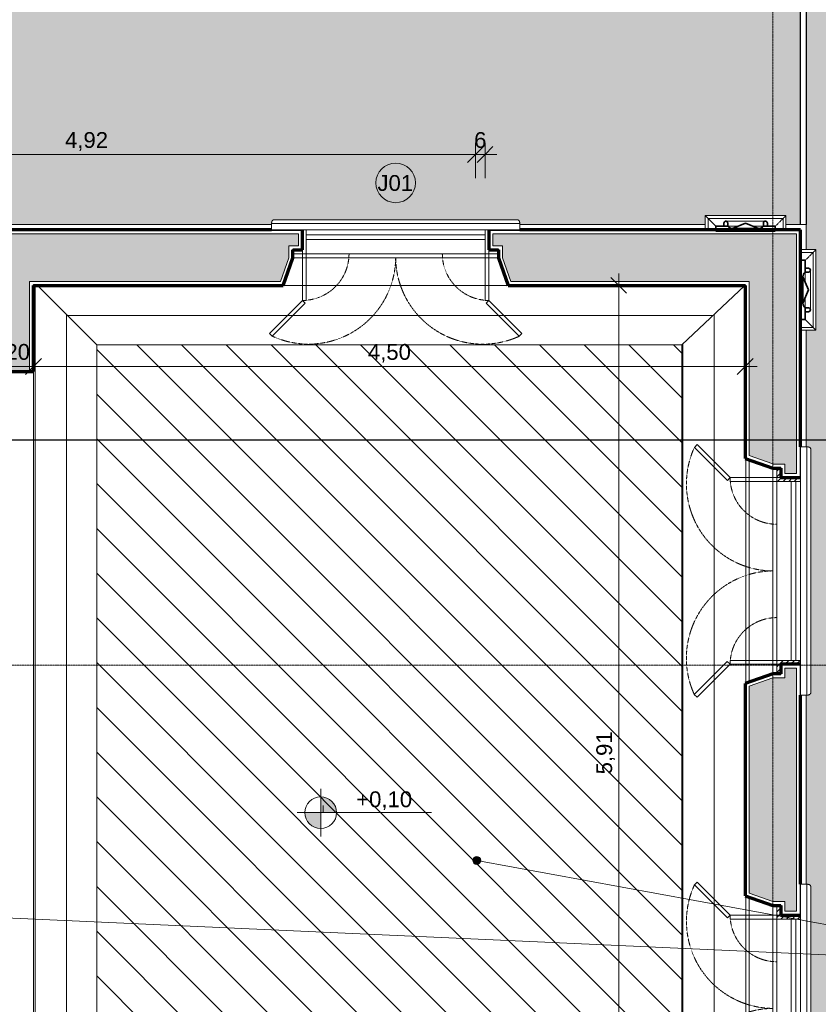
# Model space of a CAD drawing. Header units: millimetres. Extents: x -34108 to 9838, y -21919 to 4394.
# Tile 34 of 36: x -1589 to 3461, y -8052 to -1829. Entities that reach past the tile are written whole.
import ezdxf

# ---------------------------------------------------------------- set-up
doc = ezdxf.new("R2010")
doc.units = ezdxf.units.MM
doc.linetypes.add('_Tracejado pequeno', pattern=[2.25, 1.5, -0.75])
doc.linetypes.add('_Traço - ponto', pattern=[16, 12, -2, 0, -2])
for name, color, linetype, lineweight in [('A-ANNO-DIMS', 211, 'Continuous', 9), ('A-ANNO-DIMS-50', 211, 'Continuous', 9), ('A-FLOR', 192, 'Continuous', 18), ('A-FLOR-PATT', 8, 'Continuous', 25), ('A-GENM', 13, 'Continuous', 18), ('A-GLAZ', 151, 'Continuous', 18), ('A-GLAZ-HDLN', 1, '_Tracejado pequeno', 18), ('A-GLAZ-IDEN', 152, 'Continuous', 9), ('A-WALL', 113, 'Continuous', 18), ('A-WALL-PATT', 111, 'Continuous', 70), ('G-ANNO-DIMS', 111, 'Continuous', 9), ('G-ANNO-SYMB', 111, 'Continuous', 9), ('G-ANNO-TEXT', 231, 'Continuous', 9), ('S-GRID', 1, 'Continuous', 9)]:
    doc.layers.add(name, color=color, linetype=linetype, lineweight=lineweight)
doc.styles.add('Arial_4', font='arial.ttf', dxfattribs={"height": 100})
doc.dimstyles.new('Diagonal_-_2_0mm_Arial', dxfattribs={"dimscale": 304.8, "dimtxt": 102.02594, "dimasz": 0.328084, "dimexe": 0.246063, "dimexo": 0.0625, "dimgap": 0.024606, "dimtad": 1, "dimlfac": 0.001, "dimrnd": 0.01, "dimzin": 0, "dimdsep": 46, "dimtxsty": 'Arial_4', "dimblk1": 'OBLIQUE', "dimblk2": 'OBLIQUE', "dimsah": 1, "dimcen": 0.09, "dimdle": 0.246063, "dimadec": 0, "dimazin": 0, "dimtfac": 1, "dimtdec": 4, "dimtix": 1, "dimtmove": 0, "dimatfit": 3, "dimfxl": 0.492126, "dimfxlon": 1, "dimtvp": 1, "dimtolj": 1, "dimtzin": 0, "dimarcsym": 2})
doc.dimstyles.new('Diagonal_-_2_0mm_Arial_1', dxfattribs={"dimscale": 304.8, "dimtxt": 102.02594, "dimasz": 0.328084, "dimexe": 0.246063, "dimexo": 0.0625, "dimgap": 0.024606, "dimtad": 1, "dimdec": 0, "dimlfac": 0.1, "dimdsep": 46, "dimtxsty": 'Arial_4', "dimblk1": 'OBLIQUE', "dimblk2": 'OBLIQUE', "dimsah": 1, "dimcen": 0.09, "dimdle": 0.246063, "dimadec": 0, "dimazin": 0, "dimtfac": 1, "dimtdec": 4, "dimtix": 1, "dimtmove": 0, "dimatfit": 3, "dimfxl": 0.492126, "dimfxlon": 1, "dimtvp": 1, "dimtolj": 1, "dimtzin": 0, "dimarcsym": 2})
pattern_1 = [(135, (-7478.354, -3173.885), (-17.67767, -17.67767), [])]
pattern_2 = [(135, (-4713.492, -3173.885), (-17.67767, -17.67767), [])]

# ---------------------------------------------------------------- blocks, each defined once
blk = doc.blocks.new('Window_CV - Window_CV - 2 divisões-V6-PLANTA TÉRREO - MANTER _ CONSTRUIR')
at = {"layer": 'A-GLAZ'}
h = blk.add_hatch(dxfattribs=at)
h.set_pattern_fill('FP_19', color=256, style=0, pattern_type=2)
h.set_pattern_definition(pattern_1)
h.paths.add_polyline_path([(590, 50), (590, 175), (565, 175), (565, 25), (590, 25)], flags=0)
h.paths.add_polyline_path([(-565, 175), (-590, 175), (-590, 25), (-565, 25), (-565, 172.5)], flags=0)
h = blk.add_hatch(dxfattribs=at)
h.set_pattern_fill('FP_19', color=256, style=0, pattern_type=2)
h.set_pattern_definition(pattern_1)
h.paths.add_polyline_path([(650, 50), (590, 50), (590, 25), (650, 25)], flags=0)
h.paths.add_polyline_path([(-590, 50), (-650, 50), (-650, 25), (-590, 25)], flags=0)
for p, q in [((-565, 145), (-565, 175)), ((-565, 145), (-565, 115)), ((565, 145), (-565, 145)), ((565, 175), (565, 145)), ((565, 115), (565, 145)), ((-565, 25), (-565, 115)), ((565, 115), (-565, 115)), ((565, 115), (565, 25)), ((-650, 25), (-590, 25)), ((-590, 25), (-590, 50)), ((-590, 50), (-590, 25)), ((-590, -269.6), (-590, 25)), ((-590, 25), (-565, 25)), ((-590, 25), (-565, 25)), ((-565, 25), (-565, -269.6)), ((565, 25), (-565, 25)), ((565, 25), (565, -270.4)), ((590, 25), (565, 25)), ((565, 25), (590, 25)), ((590, 50), (590, 25)), ((590, 25), (590, 50)), ((590, -270.4), (590, 25)), ((590, 25), (650, 25)), ((-798.6, -478.2), (-590, -269.6)), ((-572.3, -287.3), (-780.9, -495.9)), ((-590, -269.6), (-572.3, -287.3)), ((-565, -269.6), (-590, -269.6)), ((565, -270.4), (590, -270.4)), ((590, -270.4), (572.3, -288.1)), ((572.3, -288.1), (780.9, -496.7)), ((798.6, -479), (590, -270.4)), ((-780.9, -495.9), (-798.6, -478.2)), ((780.9, -496.7), (798.6, -479))]:
    blk.add_line(p, q, dxfattribs=at)
at = {"layer": 'A-GLAZ-HDLN'}
for centre, radius, start, end in [((-590, 25), 295, 274.86141, 360), ((590, 25), 295, 180, 265.13859), ((-550.7, 4.5), 550.8, 245.29544, 359.53459), ((551.4, 4.8), 551.5, 180.49633, 294.58987)]:
    blk.add_arc(centre, radius, start, end, dxfattribs=at)
blk = doc.blocks.new('Window_CV - Window_CV - 2 divisões-V7-PLANTA TÉRREO - MANTER _ CONSTRUIR')
at = {"layer": 'A-GLAZ'}
h = blk.add_hatch(dxfattribs=at)
h.set_pattern_fill('FP_20', color=256, style=0, pattern_type=2)
h.set_pattern_definition(pattern_2)
h.paths.add_polyline_path([(590, 50), (590, 175), (565, 175), (565, 25), (590, 25)], flags=0)
h.paths.add_polyline_path([(-565, 25), (-565, 175), (-590, 175), (-590, 25)], flags=0)
h = blk.add_hatch(dxfattribs=at)
h.set_pattern_fill('FP_20', color=256, style=0, pattern_type=2)
h.set_pattern_definition(pattern_2)
h.paths.add_polyline_path([(650, 50), (590, 50), (590, 25), (650, 25)], flags=0)
h.paths.add_polyline_path([(-590, 50), (-650, 50), (-650, 25), (-590, 25)], flags=0)
for p, q in [((-565, 145), (-565, 175)), ((-565, 145), (-565, 115)), ((565, 145), (-565, 145)), ((565, 175), (565, 145)), ((565, 115), (565, 145)), ((-565, 25), (-565, 115)), ((565, 115), (-565, 115)), ((565, 115), (565, 25)), ((-650, 25), (-590, 25)), ((-590, 25), (-590, 50)), ((-590, 50), (-590, 25)), ((-590, -269.6), (-590, 25)), ((-590, 25), (-565, 25)), ((-590, 25), (-565, 25)), ((-565, 25), (-565, -269.6)), ((565, 25), (-565, 25)), ((565, 25), (565, -270.4)), ((590, 25), (565, 25)), ((565, 25), (590, 25)), ((590, 50), (590, 25)), ((590, 25), (590, 50)), ((590, -270.4), (590, 25)), ((590, 25), (650, 25)), ((-798.6, -478.2), (-590, -269.6)), ((-572.3, -287.3), (-780.9, -495.9)), ((-590, -269.6), (-572.3, -287.3)), ((-565, -269.6), (-590, -269.6)), ((565, -270.4), (590, -270.4)), ((590, -270.4), (572.3, -288.1)), ((572.3, -288.1), (780.9, -496.7)), ((798.6, -479), (590, -270.4)), ((-780.9, -495.9), (-798.6, -478.2)), ((780.9, -496.7), (798.6, -479))]:
    blk.add_line(p, q, dxfattribs=at)
at = {"layer": 'A-GLAZ-HDLN'}
for centre, radius, start, end in [((-590, 25), 295, 274.86141, 360), ((590, 25), 295, 180, 265.13859), ((-550.7, 4.5), 550.8, 245.29544, 359.53459), ((551.4, 4.8), 551.5, 180.49633, 294.58987)]:
    blk.add_arc(centre, radius, start, end, dxfattribs=at)
blk = doc.blocks.new('Window_CV - Window_CV - 1 divisão-4329170-PLANTA TÉRREO - MANTER _ CONSTRUIR')
at = {"layer": 'A-GLAZ'}
for p, q in [((-565, 145), (-565, 175)), ((-565, 145), (-565, 115)), ((565, 145), (-565, 145)), ((565, 175), (565, 145)), ((565, 115), (565, 145)), ((-565, 25), (-565, 115)), ((565, 115), (-565, 115)), ((565, 115), (565, 25)), ((-650, 25), (-590, 25)), ((-590, 25), (-590, 50)), ((-590, 50), (-590, 25)), ((-590, -269.6), (-590, 25)), ((-590, 25), (-565, 25)), ((-590, 25), (-565, 25)), ((-565, 25), (-565, -269.6)), ((565, 25), (-565, 25)), ((565, 25), (565, -270.4)), ((590, 25), (565, 25)), ((565, 25), (590, 25)), ((590, 50), (590, 25)), ((590, 25), (590, 50)), ((590, -270.4), (590, 25)), ((590, 25), (650, 25)), ((-798.6, -478.2), (-590, -269.6)), ((-572.3, -287.3), (-780.9, -495.9)), ((-590, -269.6), (-572.3, -287.3)), ((-565, -269.6), (-590, -269.6)), ((565, -270.4), (590, -270.4)), ((590, -270.4), (572.3, -288.1)), ((572.3, -288.1), (780.9, -496.7)), ((798.6, -479), (590, -270.4)), ((-780.9, -495.9), (-798.6, -478.2)), ((780.9, -496.7), (798.6, -479))]:
    blk.add_line(p, q, dxfattribs=at)
at = {"layer": 'A-GLAZ-HDLN'}
for centre, radius, start, end in [((-590, 25), 295, 274.86141, 360), ((590, 25), 295, 180, 265.13859), ((-550.7, 4.5), 550.8, 245.29544, 359.53459), ((551.4, 4.8), 551.5, 180.49633, 294.58987)]:
    blk.add_arc(centre, radius, start, end, dxfattribs=at)
blk = doc.blocks.new('Generic Models 17 - Generic Models 17-3093004-PLANTA TÉRREO - MANTER _ CONSTRUIR')
at = {"layer": 'A-GENM'}
for p, q in [((3256.6, -3067.5), (2746.6, -3067.5)), ((2746.6, -3067.5), (2746.6, -3158.5)), ((2763.9, -3084.9), (3239.2, -3084.9)), ((2763.9, -3158.5), (2763.9, -3084.9)), ((3126.6, -3102.5), (2876.6, -3102.5)), ((3239.2, -3084.9), (3239.2, -3158.5)), ((3256.6, -3158.5), (3256.6, -3067.5)), ((2889.1, -3135), (2954.4, -3135)), ((2889.1, -3135), (2954.4, -3135)), ((3048.7, -3135), (3114.1, -3135)), ((3048.7, -3135), (3114.1, -3135)), ((3446.4, -3282.6), (3348.9, -3282.6)), ((3446.4, -3792.6), (3446.4, -3282.6)), ((3348.9, -3299.9), (3429, -3299.9)), ((3429, -3299.9), (3429, -3775.2)), ((3411.4, -3662.6), (3411.4, -3412.6)), ((3378.9, -3425.1), (3378.9, -3490.4)), ((3378.9, -3425.1), (3378.9, -3490.4)), ((3378.9, -3584.7), (3378.9, -3650.1)), ((3378.9, -3584.7), (3378.9, -3650.1)), ((3429, -3775.2), (3348.9, -3775.2)), ((3348.9, -3792.6), (3446.4, -3792.6))]:
    blk.add_line(p, q, dxfattribs=at)
at = {"layer": 'A-GENM', "lineweight": 35}
for p, q in [((2889.1, -3135), (2814.1, -3135)), ((2814.1, -3135), (2814.1, -3165)), ((2814.1, -3165), (2919.1, -3165)), ((2864.1, -3115), (2864.1, -3135)), ((2864.1, -3135), (2889.1, -3135)), ((2889.1, -3135), (2889.1, -3115)), ((3001.6, -3115), (2919.1, -3150)), ((2919.1, -3150), (3084.1, -3150)), ((2919.1, -3165), (2919.1, -3150)), ((3084.1, -3150), (2919.1, -3150)), ((2919.1, -3150), (2919.1, -3165)), ((2919.1, -3165), (3084.1, -3165)), ((3084.1, -3150), (3001.6, -3115)), ((3084.1, -3150), (3084.1, -3165)), ((3084.1, -3165), (3084.1, -3150)), ((3084.1, -3165), (3189.1, -3165)), ((3114.1, -3115), (3114.1, -3135)), ((3189.1, -3135), (3114.1, -3135)), ((3114.1, -3135), (3139.1, -3135)), ((3139.1, -3135), (3139.1, -3115)), ((3189.1, -3165), (3189.1, -3135)), ((3378.9, -3350.1), (3348.9, -3350.1)), ((3348.9, -3350.1), (3348.9, -3455.1)), ((3378.9, -3425.1), (3378.9, -3350.1)), ((3398.9, -3400.1), (3378.9, -3400.1)), ((3378.9, -3400.1), (3378.9, -3425.1)), ((3348.9, -3455.1), (3363.9, -3455.1)), ((3363.9, -3455.1), (3348.9, -3455.1)), ((3348.9, -3455.1), (3348.9, -3620.1)), ((3363.9, -3455.1), (3363.9, -3620.1)), ((3398.9, -3537.6), (3363.9, -3455.1)), ((3363.9, -3620.1), (3363.9, -3455.1)), ((3378.9, -3425.1), (3398.9, -3425.1)), ((3363.9, -3620.1), (3398.9, -3537.6)), ((3363.9, -3620.1), (3348.9, -3620.1)), ((3348.9, -3620.1), (3348.9, -3725.1)), ((3348.9, -3620.1), (3363.9, -3620.1)), ((3378.9, -3725.1), (3378.9, -3650.1)), ((3398.9, -3650.1), (3378.9, -3650.1)), ((3378.9, -3650.1), (3378.9, -3675.1)), ((3348.9, -3725.1), (3378.9, -3725.1)), ((3378.9, -3675.1), (3398.9, -3675.1))]:
    blk.add_line(p, q, dxfattribs=at)
for centre, radius, start, end in [((2876.6, -3115), 12.5, 360, 180), ((3126.6, -3115), 12.5, 360, 180), ((2920.7, -3109.1), 40.9, 219.24241, 267.62749), ((3082.4, -3109.1), 40.9, 272.37251, 320.75759), ((3398.9, -3412.6), 12.5, 270, 90), ((3404.8, -3456.8), 40.9, 129.24241, 177.62749), ((3404.8, -3618.4), 40.9, 182.37251, 230.75759), ((3398.9, -3662.6), 12.5, 270, 90)]:
    blk.add_arc(centre, radius, start, end, dxfattribs=at)
at = {"layer": 'A-GENM'}
for points, knots in [([(2746.6, -3067.5), (2746.6, -3067.5), (2746.9, -3067.9), (2748, -3069), (2749.2, -3070.2), (2750.4, -3071.4), (2751.5, -3072.5), (2752.7, -3073.7), (2754.3, -3075.3), (2756.2, -3077.1), (2757.7, -3078.7), (2759.3, -3080.3), (2761.3, -3082.3), (2763.1, -3084), (2763.9, -3084.9)], [0.5, 0.5, 0.5, 0.5, 0.5833333, 0.625, 0.6666667, 0.7083333, 0.7291667, 0.75, 0.7916667, 0.8333333, 0.8541667, 0.875, 0.9166667, 0.957815, 0.957815, 0.957815, 0.957815]), ([(2763.9, -3084.9), (2764, -3084.9), (2765.1, -3086.1), (2769.3, -3090.3), (2774.1, -3095.1), (2778.4, -3099.3), (2783.2, -3104.2), (2788.7, -3109.6), (2794.5, -3115.5), (2802.9, -3123.8), (2809.5, -3130.5), (2814.1, -3135)], [0, 0, 0, 0, 0.166667, 0.333333, 0.416667, 0.5, 0.583333, 0.666667, 0.75, 0.833333, 1, 1, 1, 1]), ([(2889.1, -3115), (2889.1, -3113.9), (2888.8, -3112.3), (2888.1, -3110.2), (2887.4, -3108.8), (2886.6, -3107.6), (2886, -3106.8), (2885.2, -3106), (2884.2, -3105.1), (2883, -3104.3), (2882.1, -3103.8), (2881.3, -3103.5), (2880.6, -3103.2), (2879.8, -3102.9), (2879, -3102.8), (2878.2, -3102.6), (2877.4, -3102.5), (2876.6, -3102.5), (2875.7, -3102.5), (2874.9, -3102.6), (2874.1, -3102.8), (2873.3, -3102.9), (2872.5, -3103.2), (2871.8, -3103.5), (2871, -3103.8), (2870.3, -3104.2), (2869.6, -3104.6), (2868.7, -3105.3), (2867.9, -3106), (2867.1, -3106.8), (2866.5, -3107.6), (2865.7, -3108.8), (2865, -3110.2), (2864.3, -3112.3), (2864.1, -3113.9), (2864.1, -3115)], [0, 0, 0, 0, 0.083333, 0.125, 0.166667, 0.208333, 0.229167, 0.25, 0.291667, 0.333333, 0.354167, 0.375, 0.395833, 0.416667, 0.4375, 0.458333, 0.479167, 0.5, 0.520833, 0.541667, 0.5625, 0.583333, 0.604167, 0.625, 0.645833, 0.666667, 0.6875, 0.708333, 0.75, 0.770833, 0.791667, 0.833333, 0.875, 0.916667, 1, 1, 1, 1]), ([(3114.1, -3115), (3114.1, -3113.9), (3114.3, -3112.3), (3115, -3110.2), (3115.7, -3108.8), (3116.5, -3107.6), (3117.2, -3106.8), (3117.9, -3106), (3118.9, -3105.1), (3120.1, -3104.3), (3121, -3103.8), (3121.8, -3103.5), (3122.5, -3103.2), (3123.3, -3102.9), (3124.1, -3102.8), (3124.9, -3102.6), (3125.7, -3102.5), (3126.6, -3102.5), (3127.4, -3102.5), (3128.2, -3102.6), (3129, -3102.8), (3129.8, -3102.9), (3130.6, -3103.2), (3131.3, -3103.5), (3132.1, -3103.8), (3132.8, -3104.2), (3133.5, -3104.6), (3134.4, -3105.3), (3135.2, -3106), (3136, -3106.8), (3136.7, -3107.6), (3137.4, -3108.8), (3138.1, -3110.2), (3138.8, -3112.3), (3139, -3113.9), (3139.1, -3115)], [0, 0, 0, 0, 0.083333, 0.125, 0.166667, 0.208333, 0.229167, 0.25, 0.291667, 0.333333, 0.354167, 0.375, 0.395833, 0.416667, 0.4375, 0.458333, 0.479167, 0.5, 0.520833, 0.541667, 0.5625, 0.583333, 0.604167, 0.625, 0.645833, 0.666667, 0.6875, 0.708333, 0.75, 0.770833, 0.791667, 0.833333, 0.875, 0.916667, 1, 1, 1, 1]), ([(3239.2, -3084.9), (3239.1, -3085), (3238, -3086.1), (3233.8, -3090.3), (3229, -3095.1), (3224.7, -3099.3), (3219.9, -3104.2), (3214.4, -3109.6), (3208.6, -3115.5), (3200.2, -3123.9), (3193.6, -3130.4), (3189.1, -3135)], [0, 0, 0, 0, 0.166667, 0.333333, 0.416667, 0.5, 0.583333, 0.666667, 0.75, 0.833333, 1, 1, 1, 1]), ([(3256.6, -3067.5), (3256.6, -3067.5), (3256.2, -3067.9), (3255.1, -3069), (3253.9, -3070.2), (3252.7, -3071.4), (3251.6, -3072.5), (3250.4, -3073.7), (3248.8, -3075.3), (3246.9, -3077.1), (3245.4, -3078.7), (3243.8, -3080.3), (3241.8, -3082.3), (3240, -3084), (3239.2, -3084.9)], [0.5, 0.5, 0.5, 0.5, 0.5833333, 0.625, 0.6666667, 0.7083333, 0.7291667, 0.75, 0.7916667, 0.8333333, 0.8541667, 0.875, 0.9166667, 0.957815, 0.957815, 0.957815, 0.957815]), ([(3446.4, -3282.6), (3446.4, -3282.6), (3446, -3282.9), (3444.9, -3284), (3443.8, -3285.2), (3442.5, -3286.4), (3441.4, -3287.5), (3440.2, -3288.7), (3438.6, -3290.4), (3436.8, -3292.2), (3435.2, -3293.7), (3433.6, -3295.3), (3431.6, -3297.4), (3429.9, -3299.1), (3429, -3299.9)], [0.5, 0.5, 0.5, 0.5, 0.5833333, 0.625, 0.6666667, 0.7083333, 0.7291667, 0.75, 0.7916667, 0.8333333, 0.8541667, 0.875, 0.9166667, 0.957815, 0.957815, 0.957815, 0.957815]), ([(3429, -3299.9), (3429, -3300), (3427.8, -3301.1), (3423.6, -3305.3), (3418.8, -3310.1), (3414.6, -3314.4), (3409.7, -3319.3), (3404.3, -3324.7), (3398.4, -3330.6), (3390.1, -3338.9), (3383.4, -3345.5), (3378.9, -3350.1)], [0, 0, 0, 0, 0.166667, 0.333333, 0.416667, 0.5, 0.583333, 0.666667, 0.75, 0.833333, 1, 1, 1, 1]), ([(3398.9, -3425.1), (3400, -3425.1), (3401.6, -3424.8), (3403.7, -3424.1), (3405.2, -3423.4), (3406.3, -3422.7), (3407.1, -3422), (3407.9, -3421.2), (3408.8, -3420.2), (3409.6, -3419.1), (3410.1, -3418.1), (3410.4, -3417.4), (3410.7, -3416.6), (3411, -3415.8), (3411.2, -3415), (3411.3, -3414.2), (3411.4, -3413.4), (3411.4, -3412.6), (3411.4, -3411.7), (3411.3, -3410.9), (3411.2, -3410.1), (3411, -3409.3), (3410.7, -3408.5), (3410.4, -3407.8), (3410.1, -3407), (3409.7, -3406.3), (3409.3, -3405.6), (3408.7, -3404.7), (3407.9, -3403.9), (3407.1, -3403.2), (3406.3, -3402.5), (3405.2, -3401.7), (3403.7, -3401), (3401.6, -3400.3), (3400, -3400.1), (3398.9, -3400.1)], [0, 0, 0, 0, 0.083333, 0.125, 0.166667, 0.208333, 0.229167, 0.25, 0.291667, 0.333333, 0.354167, 0.375, 0.395833, 0.416667, 0.4375, 0.458333, 0.479167, 0.5, 0.520833, 0.541667, 0.5625, 0.583333, 0.604167, 0.625, 0.645833, 0.666667, 0.6875, 0.708333, 0.75, 0.770833, 0.791667, 0.833333, 0.875, 0.916667, 1, 1, 1, 1]), ([(3398.9, -3650.1), (3400, -3650.1), (3401.6, -3650.3), (3403.7, -3651), (3405.2, -3651.7), (3406.3, -3652.5), (3407.1, -3653.2), (3407.9, -3653.9), (3408.8, -3654.9), (3409.6, -3656.1), (3410.1, -3657), (3410.4, -3657.8), (3410.7, -3658.5), (3411, -3659.3), (3411.2, -3660.1), (3411.3, -3660.9), (3411.4, -3661.8), (3411.4, -3662.6), (3411.4, -3663.4), (3411.3, -3664.2), (3411.2, -3665), (3411, -3665.8), (3410.7, -3666.6), (3410.4, -3667.4), (3410.1, -3668.1), (3409.7, -3668.8), (3409.3, -3669.5), (3408.7, -3670.4), (3407.9, -3671.2), (3407.1, -3672), (3406.3, -3672.7), (3405.2, -3673.4), (3403.7, -3674.1), (3401.6, -3674.9), (3400, -3675.1), (3398.9, -3675.1)], [0, 0, 0, 0, 0.083333, 0.125, 0.166667, 0.208333, 0.229167, 0.25, 0.291667, 0.333333, 0.354167, 0.375, 0.395833, 0.416667, 0.4375, 0.458333, 0.479167, 0.5, 0.520833, 0.541667, 0.5625, 0.583333, 0.604167, 0.625, 0.645833, 0.666667, 0.6875, 0.708333, 0.75, 0.770833, 0.791667, 0.833333, 0.875, 0.916667, 1, 1, 1, 1]), ([(3429, -3775.2), (3429, -3775.2), (3427.8, -3774), (3423.6, -3769.8), (3418.8, -3765), (3414.6, -3760.8), (3409.7, -3755.9), (3404.3, -3750.5), (3398.4, -3744.6), (3390, -3736.2), (3383.5, -3729.6), (3378.9, -3725.1)], [0, 0, 0, 0, 0.166667, 0.333333, 0.416667, 0.5, 0.583333, 0.666667, 0.75, 0.833333, 1, 1, 1, 1]), ([(3446.4, -3792.6), (3446.4, -3792.6), (3446, -3792.2), (3444.9, -3791.1), (3443.8, -3789.9), (3442.5, -3788.7), (3441.4, -3787.6), (3440.2, -3786.4), (3438.6, -3784.8), (3436.8, -3783), (3435.2, -3781.4), (3433.6, -3779.8), (3431.6, -3777.8), (3429.9, -3776.1), (3429, -3775.2)], [0.5, 0.5, 0.5, 0.5, 0.5833333, 0.625, 0.6666667, 0.7083333, 0.7291667, 0.75, 0.7916667, 0.8333333, 0.8541667, 0.875, 0.9166667, 0.957815, 0.957815, 0.957815, 0.957815])]:
    blk.add_open_spline(points, degree=3, knots=knots, dxfattribs=at)
blk = doc.blocks.new('ornamento esquadrias - ornamento esquadrias-4133635-PLANTA TÉRREO - MANTER _ CONSTRUIR')
at = {"layer": 'A-GENM'}
for p, q in [((3348.9, -6098.2), (3348.9, -4528.8)), ((3348.9, -4528.8), (3388.9, -4528.8)), ((3388.9, -4528.8), (3388.9, -6098.2)), ((3413.9, -6081.1), (3413.9, -4545.8)), ((3348.9, -6098.2), (3388.9, -6098.2))]:
    blk.add_line(p, q, dxfattribs=at)
for points, knots in [([(3388.9, -4528.8), (3391.1, -4528.8), (3394.4, -4529), (3398.5, -4529.7), (3401.4, -4530.4), (3404, -4531.3), (3406.4, -4532.4), (3408.1, -4533.5), (3409.3, -4534.5), (3410.6, -4535.8), (3411.6, -4537.2), (3412.4, -4538.6), (3412.8, -4539.5), (3413.3, -4540.8), (3413.6, -4542.4), (3413.9, -4544.5), (3413.9, -4546.2), (3413.8, -4547.4)], [0, 0, 0, 0, 0.142857, 0.214286, 0.285714, 0.357143, 0.428571, 0.5, 0.535714, 0.571429, 0.678571, 0.705357, 0.732143, 0.785714, 0.839286, 0.892857, 1, 1, 1, 1]), ([(3413.8, -6079.6), (3414, -6081.1), (3413.9, -6083.4), (3413.3, -6086.2), (3412.7, -6087.9), (3412, -6089.1), (3411.3, -6090.3), (3410.4, -6091.5), (3409.3, -6092.5), (3408.1, -6093.5), (3406.6, -6094.5), (3404.7, -6095.4), (3402.1, -6096.4), (3399.3, -6097.2), (3396.2, -6097.7), (3393, -6098.1), (3390.6, -6098.2), (3388.9, -6098.2)], [0, 0, 0, 0, 0.142857, 0.214286, 0.285714, 0.321429, 0.357143, 0.428571, 0.464286, 0.5, 0.571429, 0.625, 0.678571, 0.785714, 0.839286, 0.892857, 1, 1, 1, 1])]:
    blk.add_open_spline(points, degree=3, knots=knots, dxfattribs=at)
blk = doc.blocks.new('Embasamento - Embasamento-4325691-PLANTA TÉRREO - MANTER _ CONSTRUIR')
at = {"layer": 'A-GENM'}
for p, q in [((-1941.1, -3123.5), (4.2, -3123.5)), ((1573.6, -3123.5), (2746.6, -3123.5)), ((3256.6, -3123.5), (3383.9, -3123.5)), ((3383.9, -3282.6), (3383.9, -3123.5)), ((3383.9, -4528.8), (3383.9, -3792.6)), ((3383.9, -7293.7), (3383.9, -6098.2))]:
    blk.add_line(p, q, dxfattribs=at)
blk = doc.blocks.new('TAG-Janela - Janela-240880-PLANTA TÉRREO - MANTER _ CONSTRUIR')
at = {"layer": 'A-GLAZ-IDEN'}
blk.add_circle((0, 0), 2.5, dxfattribs=at)
blk = doc.blocks.new('DIMBLOCK71-PLANTA TÉRREO - MANTER _ CONSTRUIR')
at = {"layer": 'A-ANNO-DIMS-50', "lineweight": 18}
for p, q in [((2199.5, -3508.5), (2149.5, -3458.5)), ((2199.5, -3508.5), (2249.5, -3558.5)), ((2199.5, -9418.5), (2149.5, -9368.5)), ((2199.5, -9418.5), (2249.5, -9468.5))]:
    blk.add_line(p, q, dxfattribs=at)
at = {"layer": 'A-ANNO-DIMS-50'}
for p, q in [((2199.5, -9418.5), (2199.5, -3433.5)), ((2049.5, -3508.5), (2274.5, -3508.5)), ((2199.5, -3508.5), (2049.5, -3508.5)), ((2049.5, -9418.5), (2274.5, -9418.5)), ((2199.5, -9418.5), (2049.5, -9418.5))]:
    blk.add_line(p, q, dxfattribs=at)
at = {"layer": 'A-ANNO-DIMS-50', "color": 0, "insert": (2057.5, -6599.2), "char_height": 100, "width": 325.653, "attachment_point": 1, "rotation": 90, "line_spacing_factor": 0.941778, "style": 'Arial_4'}
blk.add_mtext('5,91', dxfattribs=at)
blk = doc.blocks.new('_Oblique')
at = {"color": 0, "linetype": 'ByBlock', "lineweight": -2}
blk.add_line((-0.5, -0.5), (0.5, 0.5), dxfattribs=at)
blk = doc.blocks.new('DIMBLOCK73-PLANTA TÉRREO - MANTER _ CONSTRUIR')
at = {"layer": 'A-ANNO-DIMS-50'}
for p, q in [((-1701.1, -3871.1), (-1701.1, -4096.1)), ((-1701.1, -4021.1), (-1701.1, -3871.1)), ((-1501.1, -3871.1), (-1501.1, -4096.1)), ((-1501.1, -4021.1), (-1501.1, -3871.1)), ((-1701.1, -4021.1), (-1501.1, -4021.1))]:
    blk.add_line(p, q, dxfattribs=at)
at = {"layer": 'A-ANNO-DIMS-50', "lineweight": 18}
for p, q in [((-1701.1, -4021.1), (-1651.1, -3971.1)), ((-1501.1, -4021.1), (-1451.1, -3971.1)), ((-1701.1, -4021.1), (-1751.1, -4071.1)), ((-1501.1, -4021.1), (-1551.1, -4071.1))]:
    blk.add_line(p, q, dxfattribs=at)
at = {"layer": 'A-ANNO-DIMS-50', "color": 0, "insert": (-1678.7, -3879), "char_height": 100, "width": 186.088, "attachment_point": 1, "line_spacing_factor": 0.941778, "style": 'Arial_4'}
blk.add_mtext('20', dxfattribs=at)
blk = doc.blocks.new('DIMBLOCK74-PLANTA TÉRREO - MANTER _ CONSTRUIR')
at = {"layer": 'A-ANNO-DIMS-50'}
for p, q in [((-1501.1, -3871.1), (-1501.1, -4096.1)), ((-1501.1, -4021.1), (-1501.1, -3871.1)), ((2998.9, -3871.1), (2998.9, -4096.1)), ((2998.9, -4021.1), (2998.9, -3871.1)), ((-1501.1, -4021.1), (3073.9, -4021.1))]:
    blk.add_line(p, q, dxfattribs=at)
at = {"layer": 'A-ANNO-DIMS-50', "lineweight": 18}
for p, q in [((-1501.1, -4021.1), (-1451.1, -3971.1)), ((2998.9, -4021.1), (3048.9, -3971.1)), ((-1501.1, -4021.1), (-1551.1, -4071.1)), ((2998.9, -4021.1), (2948.9, -4071.1))]:
    blk.add_line(p, q, dxfattribs=at)
at = {"layer": 'A-ANNO-DIMS-50', "color": 0, "insert": (613.2, -3879), "char_height": 100, "width": 325.653, "attachment_point": 1, "line_spacing_factor": 0.941778, "style": 'Arial_4'}
blk.add_mtext('4,50', dxfattribs=at)
blk = doc.blocks.new('DIMBLOCK103-PLANTA TÉRREO - MANTER _ CONSTRUIR')
at = {"layer": 'A-ANNO-DIMS-50'}
for p, q in [((-3626.1, -2831.7), (-3626.1, -2606.7)), ((1293.9, -2831.7), (1293.9, -2606.7)), ((-3626.1, -2681.7), (1293.9, -2681.7)), ((-3626.1, -2681.7), (-3626.1, -2831.7)), ((1293.9, -2681.7), (1293.9, -2831.7))]:
    blk.add_line(p, q, dxfattribs=at)
at = {"layer": 'A-ANNO-DIMS-50', "lineweight": 18}
for p, q in [((-3626.1, -2681.7), (-3576.1, -2631.7)), ((1293.9, -2681.7), (1343.9, -2631.7)), ((-3626.1, -2681.7), (-3676.1, -2731.7)), ((1293.9, -2681.7), (1243.9, -2731.7))]:
    blk.add_line(p, q, dxfattribs=at)
at = {"layer": 'A-ANNO-DIMS-50', "color": 0, "insert": (-1301.8, -2539.7), "char_height": 100, "width": 325.653, "attachment_point": 1, "line_spacing_factor": 0.941778, "style": 'Arial_4'}
blk.add_mtext('4,92', dxfattribs=at)
blk = doc.blocks.new('DIMBLOCK104-PLANTA TÉRREO - MANTER _ CONSTRUIR')
at = {"layer": 'A-ANNO-DIMS-50'}
for p, q in [((1293.9, -2831.7), (1293.9, -2606.7)), ((1353.9, -2831.7), (1353.9, -2606.7)), ((1293.9, -2681.7), (1428.9, -2681.7)), ((1293.9, -2681.7), (1293.9, -2831.7)), ((1353.9, -2681.7), (1353.9, -2831.7))]:
    blk.add_line(p, q, dxfattribs=at)
at = {"layer": 'A-ANNO-DIMS-50', "lineweight": 18}
for p, q in [((1293.9, -2681.7), (1343.9, -2631.7)), ((1353.9, -2681.7), (1403.9, -2631.7)), ((1293.9, -2681.7), (1243.9, -2731.7)), ((1353.9, -2681.7), (1303.9, -2731.7))]:
    blk.add_line(p, q, dxfattribs=at)
at = {"layer": 'A-ANNO-DIMS-50', "color": 0, "insert": (1285.1, -2539.7), "char_height": 100, "width": 93.044, "attachment_point": 1, "line_spacing_factor": 0.941778, "style": 'Arial_4'}
blk.add_mtext('6', dxfattribs=at)
blk = doc.blocks.new('Spot Elevations - Spot elevation - Planta-10655-PLANTA TÉRREO - MANTER _ CONSTRUIR')
at = {"layer": 'G-ANNO-DIMS'}
h = blk.add_hatch(color=256, dxfattribs=at)
edge = h.paths.add_edge_path(flags=0)
edge.add_line((0, 0), (-2, 0))
edge.add_arc((0, 0), 2, 90, 180, ccw=False)
edge.add_line((0, 2), (0, 0))
h = blk.add_hatch(color=256, dxfattribs=at)
edge = h.paths.add_edge_path(flags=0)
edge.add_line((0, 0), (2, 0))
edge.add_arc((0, 0), 2, 270, 360, ccw=False)
edge.add_line((0, -2), (0, 0))
for p, q in [((0, -3), (0, 3)), ((-3, 0), (14, 0))]:
    blk.add_line(p, q, dxfattribs=at)
blk.add_circle((0, 0), 2, dxfattribs=at)

msp = doc.modelspace()

# ---------------------------------------------------------------- hatches: boundary and pattern name
at = {"layer": 'A-FLOR-PATT'}
msp.add_hatch(color=254, dxfattribs=at).paths.add_polyline_path([(3551.996, -20085.566), (3694.478, -20010.089), (3830.764, -19923.925), (3960.054, -19827.579), (4081.587, -19721.618), (4194.652, -19606.664), (4298.584, -19483.39), (4392.773, -19352.522), (4476.667, -19214.827), (4549.773, -19071.113), (4611.661, -18922.223), (4661.969, -18769.033), (4700.401, -18612.441), (4726.731, -18453.366), (4726.731, 2382.56), (3383.885, 2382.56), (3383.885, 2331.472), (3428.885, 2331.472), (3428.885, 2281.472), (3383.885, 2281.472), (3383.885, -3282.564), (3446.385, -3282.564), (3446.385, -3792.564), (3383.885, -3792.564), (3383.885, -4528.799), (3395.395, -4529.199), (3401.369, -4530.411), (3406.358, -4532.448), (3410.086, -4535.278), (3412.491, -4538.806), (3413.679, -4542.898), (3413.835, -4553.799), (3413.679, -6084.085), (3412.491, -6088.177), (3410.086, -6091.705), (3406.358, -6094.535), (3401.369, -6096.572), (3395.395, -6097.784), (3383.885, -6098.185), (3383.885, -7293.661), (3395.395, -7294.061), (3401.369, -7295.273), (3406.358, -7297.311), (3410.086, -7300.141), (3412.491, -7303.668), (3413.679, -7307.761), (3413.835, -7318.661), (3413.679, -8848.947), (3412.491, -8853.039), (3410.086, -8856.567), (3406.358, -8859.397), (3401.369, -8861.434), (3395.395, -8862.647), (3383.885, -8863.047), (3383.885, -10063.799), (3395.395, -10064.199), (3401.369, -10065.411), (3406.358, -10067.448), (3410.086, -10070.278), (3412.491, -10073.806), (3413.679, -10077.898), (3413.835, -10088.799), (3413.679, -11619.085), (3412.491, -11623.177), (3410.086, -11626.705), (3406.358, -11629.535), (3401.369, -11631.572), (3395.395, -11632.784), (3383.885, -11633.185), (3383.885, -12593.803), (3395.395, -12594.203), (3401.369, -12595.416), (3406.358, -12597.453), (3410.086, -12600.283), (3412.491, -12603.811), (3413.679, -12607.903), (3413.835, -12618.803), (3413.679, -14149.089), (3412.491, -14153.182), (3410.086, -14156.709), (3406.358, -14159.539), (3401.369, -14161.577), (3395.395, -14162.789), (3383.885, -14163.189), (3383.885, -15363.673), (3395.395, -15364.073), (3401.369, -15365.285), (3406.358, -15367.322), (3410.086, -15370.152), (3412.491, -15373.68), (3413.679, -15377.772), (3413.835, -15388.673), (3413.679, -16918.959), (3412.491, -16923.051), (3410.086, -16926.579), (3406.358, -16929.409), (3401.369, -16931.446), (3395.395, -16932.659), (3383.885, -16933.059), (3383.885, -17717.408), (3446.385, -17717.408), (3446.385, -18227.408), (3383.885, -18227.408), (3383.885, -18383.492), (1914.368, -18383.492), (1914.368, -18533.492), (1814.368, -18533.492), (1814.368, -18383.492), (1533.578, -18383.492), (1533.178, -18395.001), (1531.966, -18400.976), (1529.928, -18405.965), (1527.098, -18409.693), (1523.57, -18412.097), (1519.478, -18413.285), (1508.578, -18413.441), (-21.708, -18413.285), (-25.8, -18412.097), (-29.328, -18409.693), (-32.158, -18405.965), (-34.195, -18400.976), (-35.582, -18392.166), (-35.808, -18383.492), (-1896.422, -18383.492), (-1896.822, -18395.001), (-1898.034, -18400.976), (-1901.1, -18407.319), (-1902.902, -18409.693), (-1906.43, -18412.097), (-1910.522, -18413.285), (-1915.037, -18413.441), (-3271.115, -18413.441), (-3271.115, -18433.492), (-3425.975, -18433.492), (-3425.975, -20085.566), (2356.396, -20085.566)], flags=0)
h = msp.add_hatch(color=254, dxfattribs=at)
h.paths.add_polyline_path([(-6771.115, -3123.492), (-4915.808, -3123.492), (-4915.408, -3111.982), (-4914.195, -3106.008), (-4912.158, -3101.019), (-4909.328, -3097.291), (-4905.8, -3094.886), (-4901.708, -3093.698), (-4890.808, -3093.542), (-3360.522, -3093.698), (-3356.43, -3094.886), (-3352.902, -3097.291), (-3350.072, -3101.019), (-3348.034, -3106.008), (-3346.822, -3111.982), (-3346.422, -3123.492), (4.192, -3123.492), (4.592, -3111.982), (5.805, -3106.008), (7.842, -3101.019), (10.672, -3097.291), (14.2, -3094.886), (18.292, -3093.698), (29.192, -3093.542), (1559.478, -3093.698), (1563.57, -3094.886), (1567.098, -3097.291), (1569.928, -3101.019), (1571.966, -3106.008), (1573.178, -3111.982), (1573.578, -3123.492), (2746.553, -3123.492), (2746.553, -3067.521), (3256.553, -3067.521), (3256.553, -3123.492), (3348.885, -3123.492), (3348.885, 2281.472), (-6771.115, 2281.472), (-6771.115, -2757.9)], flags=0)
h.paths.add_polyline_path([(3332.31, 2331.472), (3348.885, 2331.472), (3348.885, 2356.472), (-6771.115, 2356.472), (-6771.115, 2331.472), (3169.658, 2331.472)], flags=0)
at = {"layer": 'A-FLOR-PATT', "lineweight": 18}
h = msp.add_hatch(dxfattribs=at)
h.set_pattern_fill('FP_37', color=256, style=0, pattern_type=2)
h.set_pattern_definition([(90, (-7491.88, -4997.1), (-200, 1e-14), [])])
h.paths.add_polyline_path([(-1501.115, -9418.492), (-1101.115, -9018.492), (-1101.115, -3883.492), (-1476.115, -3508.492), (-1501.115, -3508.492), (-1501.115, -9137.281)], flags=0)
h = msp.add_hatch(dxfattribs=at)
h.set_pattern_fill('FP_39', color=256, style=0, pattern_type=2)
h.set_pattern_definition([(0, (-129, 100), (0, 200), [])])
h.paths.add_polyline_path([(1055.177, -3883.492), (2598.885, -3883.492), (2997.323, -3508.492), (-1476.115, -3508.492), (-1101.115, -3883.492), (-246.042, -3883.492)], flags=0)
h = msp.add_hatch(dxfattribs=at)
h.set_pattern_fill('FP_38', color=256, style=0, pattern_type=2)
h.set_pattern_definition([(90, (-3796.48, -9572.52), (-200, 1e-14), [])])
h.paths.add_polyline_path([(2998.885, -9418.492), (2998.885, -8789.604), (3023.885, -8780.854), (3023.885, -7375.854), (2998.885, -7367.104), (2998.885, -6024.742), (3023.885, -6015.992), (3023.885, -4610.992), (2998.885, -4602.242), (2998.885, -3508.492), (2997.323, -3508.492), (2598.885, -3883.492), (2598.885, -9018.492), (2717.675, -9137.281)], flags=0)
h = msp.add_hatch(dxfattribs=at)
h.set_pattern_fill('FP_23', color=256, style=0, pattern_type=2)
h.set_pattern_definition([(315, (-7844.11, -11029.7), (141.4214, 141.4214), [])])
h.paths.add_polyline_path([(2598.885, -9018.492), (2598.885, -3883.492), (-1101.115, -3883.492), (-1101.115, -9018.492), (2356.396, -9018.492)], flags=0)
at = {"layer": 'A-WALL-PATT'}
h = msp.add_hatch(color=256, dxfattribs=at)
h.paths.add_polyline_path([(2998.885, -3483.492), (3023.885, -3483.492), (3023.885, -3183.492), (1403.885, -3183.492), (1403.885, -3258.492), (1463.885, -3258.492), (1463.885, -3333.492), (1465.372, -3333.492), (1517.872, -3483.492), (2681.701, -3483.492)], flags=0)
h.paths.add_polyline_path([(59.898, -3483.492), (112.398, -3333.492), (113.885, -3333.492), (113.885, -3258.492), (173.885, -3258.492), (173.885, -3183.492), (-2031.115, -3183.492), (-2031.115, -3483.492), (-246.042, -3483.492)], flags=0)
h = msp.add_hatch(color=256, dxfattribs=at)
h.paths.add_polyline_path([(3323.885, -18323.492), (3323.885, -16763.366), (3248.885, -16763.366), (3248.885, -16823.366), (3173.885, -16823.366), (3173.885, -16824.853), (3023.885, -16877.353), (3023.885, -18323.492)], flags=0)
h.paths.add_polyline_path([(3323.885, -15533.366), (3323.885, -14003.496), (3123.885, -14003.496), (3123.885, -13977.097), (3023.885, -14007.097), (3023.885, -15419.379), (3173.885, -15471.879), (3173.885, -15473.366), (3248.885, -15473.366), (3248.885, -15533.366)], flags=0)
h.paths.add_polyline_path([(3123.885, -12779.895), (3123.885, -12753.496), (3323.885, -12753.496), (3323.885, -11463.492), (3248.885, -11463.492), (3248.885, -11523.492), (3173.885, -11523.492), (3173.885, -11524.979), (3023.885, -11577.479), (3023.885, -12749.895)], flags=0)
h.paths.add_polyline_path([(3248.885, -10233.492), (3323.885, -10233.492), (3323.885, -8693.354), (3248.885, -8693.354), (3248.885, -8753.354), (3173.885, -8753.354), (3173.885, -8754.841), (3023.885, -8807.341), (3023.885, -10119.505), (3173.885, -10172.005), (3173.885, -10173.492), (3248.885, -10173.492)], flags=0)
h.paths.add_polyline_path([(3248.885, -7463.354), (3323.885, -7463.354), (3323.885, -5928.492), (3248.885, -5928.492), (3248.885, -5988.492), (3173.885, -5988.492), (3173.885, -5989.979), (3023.885, -6042.479), (3023.885, -7349.367), (3173.885, -7401.867), (3173.885, -7403.354), (3248.885, -7403.354)], flags=0)
h.paths.add_polyline_path([(3248.885, -4698.492), (3323.885, -4698.492), (3323.885, -3183.492), (3023.885, -3183.492), (3023.885, -4584.505), (3173.885, -4637.005), (3173.885, -4638.492), (3248.885, -4638.492)], flags=0)
msp.add_hatch(color=256, dxfattribs=at).paths.add_polyline_path([(-1526.115, -4053.492), (-1526.115, -3483.492), (-1676.115, -3483.492), (-1676.115, -4053.492), (-1547.26, -4053.492)], flags=0)
at = {"layer": 'G-ANNO-TEXT'}
h = msp.add_hatch(color=250, dxfattribs=at)
edge = h.paths.add_edge_path(flags=0)
edge.add_arc((1301.674, -7142.821), 25, 0, 360)

# ---------------------------------------------------------------- linework, layer by layer
at = {"layer": 'A-FLOR', "color": 5, "lineweight": 25}
for p, q in [((3348.885, -3123.492), (3348.885, 2281.472)), ((3383.885, 2281.472), (3383.885, -3123.492))]:
    msp.add_line(p, q, dxfattribs=at)
at = {"layer": 'A-FLOR'}
for p, q in [((-1101.115, -3883.492), (-1476.155, -3508.452)), ((2997.325, -3508.489), (2598.885, -3883.492)), ((-1101.115, -9018.492), (-1101.115, -3883.492)), ((-1101.115, -3883.492), (2598.885, -3883.492)), ((2598.885, -3883.492), (2598.885, -9018.492)), ((-1501.115, -8873.492), (-1501.115, -4053.492)), ((3023.885, -6015.992), (3023.885, -4610.992)), ((3023.885, -8780.854), (3023.885, -7375.854))]:
    msp.add_line(p, q, dxfattribs=at)
at = {"layer": 'A-WALL'}
for p, q in [((196.385, -3160.992), (-3478.615, -3160.992)), ((196.385, -3280.992), (196.385, -3160.992)), ((3346.385, -3160.992), (1381.385, -3160.992)), ((1381.385, -3160.992), (1381.385, -3280.992)), ((3346.385, -4720.992), (3346.385, -3160.992)), ((173.885, -3183.492), (-3456.115, -3183.492)), ((173.885, -3258.492), (173.885, -3183.492)), ((3323.885, -3183.492), (1403.885, -3183.492)), ((1403.885, -3183.492), (1403.885, -3258.492)), ((3323.885, -4698.492), (3323.885, -3183.492)), ((113.885, -3258.492), (173.885, -3258.492)), ((113.885, -3333.492), (113.885, -3258.492)), ((136.385, -3280.992), (196.385, -3280.992)), ((136.385, -3333.492), (136.385, -3280.992)), ((1381.385, -3280.992), (1441.385, -3280.992)), ((1403.885, -3258.492), (1463.885, -3258.492)), ((1441.385, -3280.992), (1441.385, -3333.492)), ((1463.885, -3258.492), (1463.885, -3333.492)), ((59.898, -3483.492), (112.398, -3333.492)), ((75.861, -3505.992), (136.236, -3333.492)), ((113.885, -3333.492), (112.398, -3333.492)), ((138.885, -3333.492), (1438.885, -3333.492)), ((1441.534, -3333.492), (1501.909, -3505.992)), ((1465.372, -3333.492), (1463.885, -3333.492)), ((1465.372, -3333.492), (1517.872, -3483.492)), ((-1526.115, -4053.492), (-1526.115, -3483.492)), ((-1526.115, -3483.492), (59.898, -3483.492)), ((1517.872, -3483.492), (3023.885, -3483.492)), ((3023.885, -3483.492), (3023.885, -4584.505)), ((-1503.615, -4053.492), (-1503.615, -3505.992)), ((-1503.615, -3505.992), (75.861, -3505.992)), ((1500.135, -3508.492), (77.635, -3508.492)), ((1501.909, -3505.992), (3001.385, -3505.992)), ((3001.385, -3505.992), (3001.385, -4600.468)), ((3001.385, -4600.468), (3173.885, -4660.843)), ((3023.885, -4584.505), (3173.885, -4637.005)), ((3173.885, -4638.492), (3173.885, -4637.005)), ((3173.885, -4638.492), (3248.885, -4638.492)), ((3173.885, -4660.992), (3226.385, -4660.992)), ((3173.885, -4663.492), (3173.885, -5963.492)), ((3226.385, -4660.992), (3226.385, -4720.992)), ((3248.885, -4638.492), (3248.885, -4698.492)), ((3226.385, -4720.992), (3346.385, -4720.992)), ((3248.885, -4698.492), (3323.885, -4698.492)), ((3226.385, -5905.992), (3226.385, -5965.992)), ((3346.385, -5905.992), (3226.385, -5905.992)), ((3346.385, -7485.854), (3346.385, -5905.992)), ((3173.885, -5966.14), (3001.385, -6026.515)), ((3226.385, -5965.992), (3173.885, -5965.992)), ((3248.885, -5928.492), (3248.885, -5988.492)), ((3323.885, -5928.492), (3248.885, -5928.492)), ((3323.885, -7463.354), (3323.885, -5928.492)), ((3001.385, -6026.515), (3001.385, -7365.33)), ((3173.885, -5989.979), (3023.885, -6042.479)), ((3173.885, -5989.979), (3173.885, -5988.492)), ((3248.885, -5988.492), (3173.885, -5988.492)), ((3023.885, -6042.479), (3023.885, -7349.367)), ((3001.385, -7365.33), (3173.885, -7425.705)), ((3023.885, -7349.367), (3173.885, -7401.867)), ((3173.885, -7403.354), (3173.885, -7401.867)), ((3173.885, -7403.354), (3248.885, -7403.354)), ((3248.885, -7403.354), (3248.885, -7463.354)), ((3173.885, -7425.854), (3226.385, -7425.854)), ((3173.885, -7428.354), (3173.885, -8728.354)), ((3226.385, -7425.854), (3226.385, -7485.854)), ((3248.885, -7463.354), (3323.885, -7463.354)), ((3226.385, -7485.854), (3346.385, -7485.854))]:
    msp.add_line(p, q, dxfattribs=at)
at = {"layer": 'A-WALL', "lineweight": 70}
for p, q in [((4.192, -3158.492), (-3346.422, -3158.492)), ((198.885, -3283.492), (198.885, -3158.492)), ((1378.885, -3158.492), (1378.885, -3283.492)), ((3348.885, -3158.492), (1573.578, -3158.492)), ((3348.885, -4528.799), (3348.885, -3158.492)), ((138.885, -3333.492), (138.885, -3283.492)), ((138.885, -3283.492), (198.885, -3283.492)), ((1378.885, -3283.492), (1438.885, -3283.492)), ((1438.885, -3283.492), (1438.885, -3333.492)), ((77.635, -3508.492), (138.885, -3333.492)), ((1438.885, -3333.492), (1500.135, -3508.492)), ((-1501.115, -4053.492), (-1501.115, -3508.492)), ((-1501.115, -3508.492), (77.635, -3508.492)), ((1500.135, -3508.492), (2998.885, -3508.492)), ((2998.885, -3508.492), (2998.885, -4602.242)), ((-1701.115, -4053.492), (-1501.115, -4053.492)), ((2998.885, -4602.242), (3173.885, -4663.492)), ((3173.885, -4663.492), (3223.885, -4663.492)), ((3223.885, -4663.492), (3223.885, -4723.492)), ((3223.885, -4723.492), (3348.885, -4723.492)), ((3348.885, -5903.492), (3223.885, -5903.492)), ((3223.885, -5903.492), (3223.885, -5963.492)), ((3173.885, -5963.492), (2998.885, -6024.742)), ((3223.885, -5963.492), (3173.885, -5963.492)), ((2998.885, -6024.742), (2998.885, -7367.104)), ((3348.885, -7293.661), (3348.885, -6098.185)), ((2998.885, -7367.104), (3173.885, -7428.354)), ((3173.885, -7428.354), (3223.885, -7428.354)), ((3223.885, -7428.354), (3223.885, -7488.354)), ((3223.885, -7488.354), (3348.885, -7488.354))]:
    msp.add_line(p, q, dxfattribs=at)
at = {"layer": 'G-ANNO-DIMS'}
for p, q in [((330.475, -6841.172), (315.31, -6841.172)), ((330.475, -6795.677), (330.475, -6841.172))]:
    msp.add_line(p, q, dxfattribs=at)
at = {"layer": 'G-ANNO-SYMB', "lineweight": 25}
msp.add_line((6318.961, -4486.257), (-33308.227, -4486.257), dxfattribs=at)
at = {"layer": 'G-ANNO-TEXT', "color": 250}
for p in [(1301.674, -7142.821), (-2536.859, -7467.264)]:
    msp.add_line(p, (4903.504, -7803.759), dxfattribs=at)
msp.add_circle((1301.674, -7142.821), 25, dxfattribs=at)
at = {"layer": 'S-GRID', "linetype": '_Traço - ponto'}
for p, q in [((3173.885, 3893.814), (3173.885, -21426.217)), ((6504.181, -5908.492), (-33608.19, -5908.492))]:
    msp.add_line(p, q, dxfattribs=at)

# ---------------------------------------------------------------- block references
at = {"layer": 'A-GENM'}
for name, p in [('Embasamento - Embasamento-4325691-PLANTA TÉRREO - MANTER _ CONSTRUIR', (0, 0)), ('Generic Models 17 - Generic Models 17-3093004-PLANTA TÉRREO - MANTER _ CONSTRUIR', (0, 0)), ('ornamento esquadrias - ornamento esquadrias-4133635-PLANTA TÉRREO - MANTER _ CONSTRUIR', (0, 0)), ('ornamento esquadrias - ornamento esquadrias-4133635-PLANTA TÉRREO - MANTER _ CONSTRUIR', (0, -2764.862))]:
    msp.add_blockref(name, p, dxfattribs=at)
at = {"layer": 'A-GENM', "rotation": 89.99999999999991}
msp.add_blockref('ornamento esquadrias - ornamento esquadrias-4133635-PLANTA TÉRREO - MANTER _ CONSTRUIR', (-4524.607, -6507.377), dxfattribs=at)
at = {"layer": 'A-GLAZ'}
msp.add_blockref('Window_CV - Window_CV - 1 divisão-4329170-PLANTA TÉRREO - MANTER _ CONSTRUIR', (788.885, -3333.492), dxfattribs=at)
at = {"layer": 'A-GLAZ', "rotation": 269.9999999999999}
for name, p in [('Window_CV - Window_CV - 2 divisões-V7-PLANTA TÉRREO - MANTER _ CONSTRUIR', (3173.885, -5313.492)), ('Window_CV - Window_CV - 2 divisões-V6-PLANTA TÉRREO - MANTER _ CONSTRUIR', (3173.885, -8078.354))]:
    msp.add_blockref(name, p, dxfattribs=at)
at = {"layer": 'A-GLAZ-IDEN', "xscale": 49.99999999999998, "yscale": 49.99999999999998, "zscale": 49.99999999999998}
msp.add_blockref('TAG-Janela - Janela-240880-PLANTA TÉRREO - MANTER _ CONSTRUIR', (788.885, -2861.029), dxfattribs=at)
at = {"layer": 'G-ANNO-DIMS', "extrusion": (0, 0, -1), "xscale": 49.99999999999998, "yscale": 49.99999999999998, "zscale": 49.99999999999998, "rotation": 180}
msp.add_blockref('Spot Elevations - Spot elevation - Planta-10655-PLANTA TÉRREO - MANTER _ CONSTRUIR', (-315.31, -6841.172), dxfattribs=at)

# ---------------------------------------------------------------- texts
at = {"layer": 'A-GLAZ-IDEN', "insert": (673.783, -2811.329), "char_height": 100, "width": 280.59062, "attachment_point": 1, "style": 'Arial_4'}
msp.add_mtext('J01', dxfattribs=at)
at = {"layer": 'G-ANNO-DIMS', "insert": (539.323, -6706.64), "char_height": 100, "width": 422.3698, "attachment_point": 1, "line_spacing_factor": 0.941778, "style": 'Arial_4'}
msp.add_mtext('+0,10', dxfattribs=at)

# ---------------------------------------------------------------- dimensions: what is measured, and where the dimension line sits
at = {"layer": 'A-ANNO-DIMS'}
for base, p1, p2, dimstyle, override, picture, middle in [((1293.885, -2681.749), (-3626.115, -2831.749), (1293.885, -2831.749), 'Diagonal_-_2_0mm_Arial', {"dimpost": '<>', "dimfxl": 4920.000014}, 'DIMBLOCK103-PLANTA TÉRREO - MANTER _ CONSTRUIR', (-1166.115, -2623.192)), ((1353.885, -2681.749), (1293.885, -2831.749), (1353.885, -2831.749), 'Diagonal_-_2_0mm_Arial_1', {"dimpost": '<>', "dimfxl": 60}, 'DIMBLOCK104-PLANTA TÉRREO - MANTER _ CONSTRUIR', (1323.885, -2623.192)), ((-1501.115, -4021.054), (-1701.115, -3871.054), (-1501.115, -3871.054), 'Diagonal_-_2_0mm_Arial_1', {"dimpost": '<>', "dimfxl": 200}, 'DIMBLOCK73-PLANTA TÉRREO - MANTER _ CONSTRUIR', (-1601.115, -3962.497)), ((2998.885, -4021.054), (-1501.115, -3871.054), (2998.885, -3871.054), 'Diagonal_-_2_0mm_Arial', {"dimpost": '<>', "dimfxl": 4500}, 'DIMBLOCK74-PLANTA TÉRREO - MANTER _ CONSTRUIR', (748.885, -3962.497))]:
    dim = msp.add_linear_dim(base=base, p1=p1, p2=p2, dimstyle=dimstyle, override=override, dxfattribs=at)
    dim.commit()
    dim.dimension.update_dxf_attribs({"geometry": picture, "text_midpoint": middle})
dim = msp.add_linear_dim(base=(2199.515, -3508.492), p1=(2049.515, -9418.492), p2=(2049.515, -3508.492), angle=90, dimstyle='Diagonal_-_2_0mm_Arial', override={"dimpost": '<>', "dimfxl": 5910.000017}, dxfattribs=at)
dim.commit()
dim.dimension.update_dxf_attribs({"geometry": 'DIMBLOCK71-PLANTA TÉRREO - MANTER _ CONSTRUIR', "text_midpoint": (2140.958, -6463.492)})

doc.saveas('drawing.dxf')
